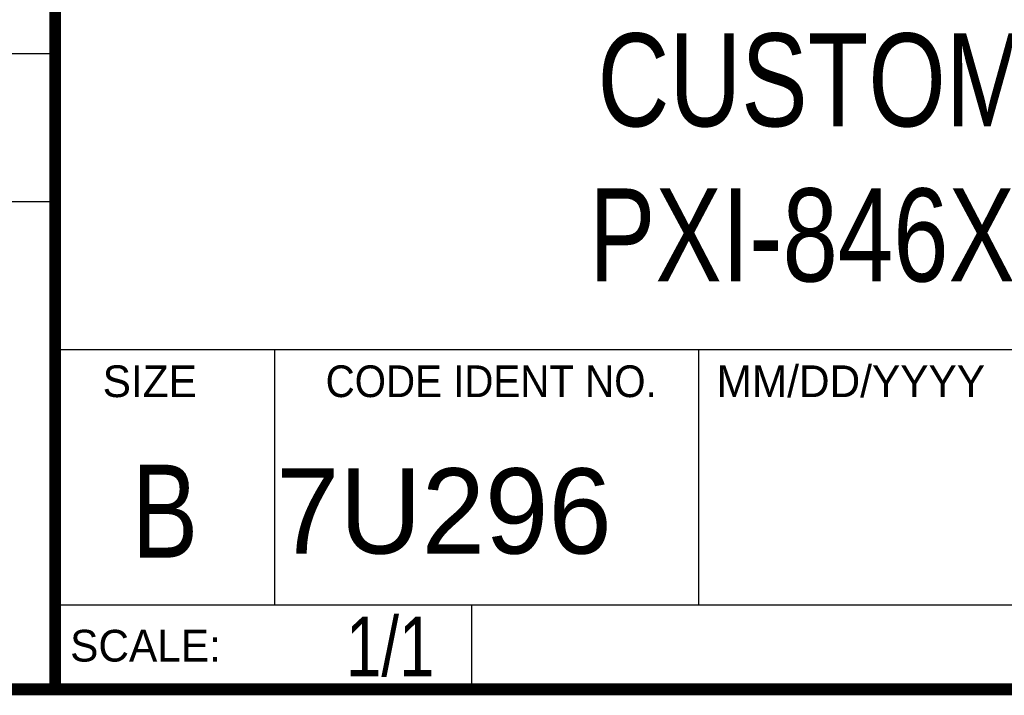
# Model space of a CAD drawing. Header units: inches. Extents: x 0.2 to 16.8, y 0.1 to 10.8.
# Tile 4 of 9: x 13 to 14.7, y 0.2 to 1.4. Entities that reach past the tile are written whole.
import ezdxf
from ezdxf.enums import TextEntityAlignment as Align

# ---------------------------------------------------------------- set-up
doc = ezdxf.new("R2010")
doc.units = ezdxf.units.IN
doc.header["$LTSCALE"] = 0.935
doc.header["$MEASUREMENT"] = 0
doc.layers.get('0').update_dxf_attribs({"linetype": 'CONTINUOUS'})
doc.styles.get("Standard").update_dxf_attribs({"font": 'txt', "width": 0.8})

msp = doc.modelspace()

# ---------------------------------------------------------------- linework, layer by layer
at = {"color": 2, "linetype": 'CONTINUOUS'}
for p, q in [((13.0652, 1.9695), (13.0652, 0.2605)), ((11.482, 1.3265), (13.0653, 1.3265)), ((13.0653, 1.0776), (11.482, 1.0776)), ((13.0652, 0.8295), (16.745, 0.8295)), ((13.434, 0.8295), (13.434, 0.4005)), ((14.146, 0.8295), (14.146, 0.4005)), ((13.0652, 0.4005), (16.745, 0.4005)), ((13.765, 0.4005), (13.765, 0.2605)), ((13.0652, 0.2605), (16.745, 0.2605))]:
    msp.add_line(p, q, dxfattribs=at)
at = {"color": 7, "linetype": 'CONTINUOUS', "const_width": 0.02}
for points in [[(13.0653, 1.9707), (13.0653, 0.2586)], [(0.25, 0.2586), (16.75, 0.2586)]]:
    msp.add_lwpolyline(points, dxfattribs=at)

# ---------------------------------------------------------------- texts
at = {"color": 2, "linetype": 'CONTINUOUS'}
for s, p in [('SIZE', (13.1451, 0.7494)), ('MM/DD/YYYY', (14.1765, 0.7494)), ('SCALE:', (13.0904, 0.3053))]:
    msp.add_text(s, height=0.05325, dxfattribs=at).set_placement(p)
at = {"color": 2, "linetype": 'CONTINUOUS', "width": 0.95}
msp.add_text('CODE IDENT NO.', height=0.053254, dxfattribs=at).set_placement((13.7978, 0.7494), align=Align.CENTER)
at = {"color": 7, "linetype": 'CONTINUOUS', "width": 0.8}
msp.add_text('B', height=0.1562, dxfattribs=at).set_placement((13.2497, 0.4798), align=Align.CENTER)
at = {"color": 7, "linetype": 'CONTINUOUS'}
msp.add_text('7U296', height=0.14316, dxfattribs=at).set_placement((13.4363, 0.4866))
at = {"color": 7, "linetype": 'CONTINUOUS', "width": 0.8}
msp.add_text('1/1', height=0.1, dxfattribs=at).set_placement((13.7025, 0.2805), align=Align.RIGHT)
at = {"color": 7, "linetype": 'CONTINUOUS', "insert": (14.9051, 1.3603), "char_height": 0.15625, "width": 2.5, "attachment_point": 2}
msp.add_mtext('CUSTOMER DRAWING,\\PPXI-846X SINGLE PORT', dxfattribs=at)

doc.saveas('drawing.dxf')
